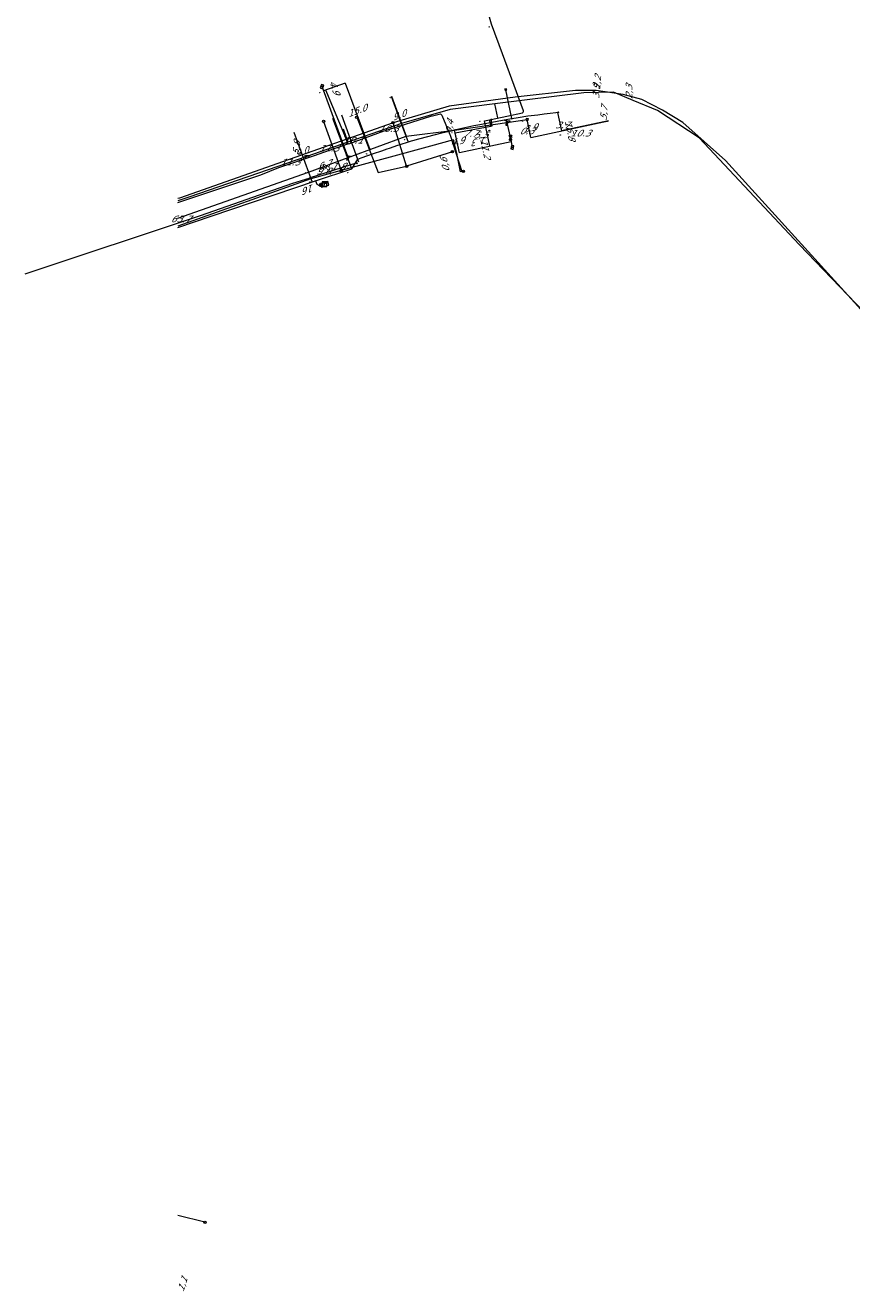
# Model space of a CAD drawing. Header units: metres. Extents: x 124576 to 133557, y 395865 to 402386.
# Tile 51 of 256: x 125749 to 125924, y 398001 to 398269. Entities that reach past the tile are written whole.
import ezdxf
from ezdxf.enums import TextEntityAlignment as Align

# ---------------------------------------------------------------- set-up
doc = ezdxf.new("R2010")
doc.units = ezdxf.units.M
doc.header["$MEASUREMENT"] = 0
for name, color, linetype, lineweight, true_color in [('LG_Datatransport_KPN_BV', 3, 'Continuous', 13, 0x00ff00), ('LG_Gas_Lage_Druk_Enexis_Netbeheer_BV', 7, 'Continuous', 13, 0xffdc7d), ('LG_Gas_Lage_Druk_P_Enexis_Netbeheer_BV', 7, 'Continuous', 13, 0xffdc7d), ('LG_Laag_Spanning', 7, 'Continuous', 13, 0x960000), ('LG_Laag_Spanning_Enexis_Netbeheer_BV', 7, 'Continuous', 13, 0x960000), ('LG_Riool_Onder_Druk_Gemeente_Gilze_en_Rijen', 7, 'Continuous', 13, 0x800080), ('LG_Riool_Vrij_Verval_Gemeente_Gilze_en_Rijen', 7, 'Continuous', 13, 0xca00a0), ('LG_unet-4_Brabant_Water', 5, 'Continuous', 13, 0x0000ff)]:
    doc.layers.add(name, color=color, linetype=linetype, lineweight=lineweight, true_color=true_color)
for name, color, linetype, lineweight in [('LG_Datatransport_P_KPN_BV', 7, 'Continuous', 0), ('LG_Laag_Spanning_P_Enexis_Netbeheer_BV', 7, 'Continuous', 0), ('LG_n00003_Spitters_Electrotechniek_BV', 7, 'Continuous', 13), ('LG_Riool_Onder_Druk_P_Gemeente_Gilze_en_Rijen', 7, 'Continuous', 0), ('LG_Riool_Vrij_Verval_P_Gemeente_Gilze_en_Rijen', 7, 'Continuous', 0), ('LG_unet-4_P_Brabant_Water', 7, 'Continuous', 0), ('MV_Datatransport', 7, 'Continuous', 0), ('MV_Gas_Lage_Druk', 7, 'Continuous', 0), ('MV_Gas_Lage_Druk_pijl', 7, 'Continuous', 0), ('MV_Laag_Spanning', 7, 'Continuous', 0), ('MV_Laag_Spanning_lijn', 7, 'Continuous', 0), ('MV_Laag_Spanning_pijl', 7, 'Continuous', 0), ('MV_unet-4', 7, 'Continuous', 0)]:
    doc.layers.add(name, color=color, linetype=linetype, lineweight=lineweight)
doc.styles.add('Klic_Annotatie', font='verdanai.ttf', dxfattribs={"oblique": 20, "height": 1.4})
doc.styles.add('Style-Arial', font='arial.ttf')
doc.styles.add('Style-Arial Narrow', font='ARIALN.TTF')

# ---------------------------------------------------------------- blocks, each defined once
blk = doc.blocks.new('Mof')
at = {"layer": 'LG_Laag_Spanning_P_Enexis_Netbeheer_BV'}
h = blk.add_hatch(color=256, dxfattribs=at)
edge = h.paths.add_edge_path()
edge.add_arc((0, 0), 2, 0, 360)
blk = doc.blocks.new('DeliveryPoint')
at = {"layer": 'LG_Laag_Spanning_P_Enexis_Netbeheer_BV', "flags": 128}
blk.add_lwpolyline([(-3.7, -2.5), (3.8, -2.5), (3.8, 2.5), (-3.7, 2.5), (-3.7, -2.5)], close=True, dxfattribs=at)
blk.add_lwpolyline([(-3.7, 2.5), (-3.7, 2.2), (0, 0), (3.8, 2.2)], dxfattribs=at)
blk = doc.blocks.new('Streetlight')
at = {"layer": 'LG_Laag_Spanning_P_Enexis_Netbeheer_BV'}
for p, q in [((-1.8, 1.8), (-1.1, 1.1)), ((0, 2.5), (0, 1.5)), ((1.8, 1.8), (1.1, 1.1)), ((-1.1, -1.1), (-1.8, -1.8)), ((0, -1.5), (0, -2.5)), ((1.1, -1.1), (1.8, -1.8))]:
    blk.add_line(p, q, dxfattribs=at)
at = {"layer": 'LG_Laag_Spanning_P_Enexis_Netbeheer_BV', "flags": 128}
for points in [[(-2.5, 0), (-1.5, 0)], [(1.5, 0), (2.5, 0)]]:
    blk.add_lwpolyline(points, dxfattribs=at)
at = {"layer": 'LG_Laag_Spanning_P_Enexis_Netbeheer_BV'}
blk.add_circle((0, 0), 1.5, dxfattribs=at)
blk = doc.blocks.new('Eindkap')
at = {"layer": 'LG_Gas_Lage_Druk_P_Enexis_Netbeheer_BV', "flags": 128}
blk.add_lwpolyline([(-0.8, -2.5), (1.7, -2.5), (1.7, 2.5), (-0.8, 2.5), (-2, 1.2), (-2, -1.2), (-0.8, -2.5)], close=True, dxfattribs=at)
blk = doc.blocks.new('DeliveryPoint_1')
at = {"layer": 'LG_Gas_Lage_Druk_P_Enexis_Netbeheer_BV', "flags": 128}
blk.add_lwpolyline([(-3.8, -2.5), (3.8, -2.5), (3.8, 2.5), (-3.8, 2.5), (-3.8, -2.5)], close=True, dxfattribs=at)
blk.add_lwpolyline([(-3.8, 2.5), (-3.8, 2.2), (0, 0), (3.8, 2.2)], dxfattribs=at)
blk = doc.blocks.new('Aftakzadel')
at = {"layer": 'LG_Gas_Lage_Druk_P_Enexis_Netbeheer_BV', "flags": 128}
blk.add_lwpolyline([(3, 3.1, 0.414214), (1, 1.1), (1, -6.4), (-1, -6.4), (-1, 1.1, 0.414214), (-3, 3.1), (-5.5, 3.1), (-5.5, 4.1), (-3, 4.1, -0.414214), (0, 1.1, -0.414214), (3, 4.1), (5.5, 4.1), (5.5, 3.1), (3, 3.1)], format="xyb", close=True, dxfattribs=at)
blk = doc.blocks.new('Verloopstuk')
at = {"layer": 'LG_Gas_Lage_Druk_P_Enexis_Netbeheer_BV', "lineweight": 30, "flags": 128}
for points in [[(-3, 0), (-7.6, -2.3), (-7.6, 2.3), (-3, 0)], [(-3, 0), (1.6, -2.3), (1.5, 2.3), (-3, 0)]]:
    blk.add_lwpolyline(points, close=True, dxfattribs=at)
at = {"layer": 'LG_Gas_Lage_Druk_P_Enexis_Netbeheer_BV', "color": 7, "linetype": 'Continuous', "style": 'Style-Arial Narrow'}
blk.add_text('G', height=3.5, dxfattribs=at).set_placement((-3.1, 2.6), align=Align.MIDDLE_CENTER)
blk = doc.blocks.new('Aansluitkast_1')
at = {"layer": 'LG_Laag_Spanning_P_Enexis_Netbeheer_BV'}
for p, q in [((-2.5, 2.5), (2.5, 2.5)), ((0, -2.5), (0, 2.5))]:
    blk.add_line(p, q, dxfattribs=at)
at = {"layer": 'LG_Laag_Spanning_P_Enexis_Netbeheer_BV', "flags": 128}
blk.add_lwpolyline([(-5, -5), (5, -5), (5, 5), (-5, 5), (-5, -5)], close=True, dxfattribs=at)
blk = doc.blocks.new('m_pijl')
at = {"layer": 'MV_Laag_Spanning_pijl'}
blk.add_hatch(color=7, dxfattribs=at).paths.add_polyline_path([(-1, -0.3), (-1, 0), (-1, 0.3), (0, 0)])
at = {"layer": 'MV_Laag_Spanning_pijl', "flags": 128}
blk.add_lwpolyline([(-1, 0), (-1, 0.3), (0, 0), (-1, -0.3), (-1, 0)], close=True, dxfattribs=at)
blk = doc.blocks.new('m_pijl_2')
at = {"layer": 'MV_Gas_Lage_Druk_pijl'}
blk.add_hatch(color=7, dxfattribs=at).paths.add_polyline_path([(-1, -0.3), (-1, 0), (-1, 0.3), (0, 0)])
at = {"layer": 'MV_Gas_Lage_Druk_pijl', "flags": 128}
blk.add_lwpolyline([(-1, 0), (-1, 0.3), (0, 0), (-1, -0.3), (-1, 0)], close=True, dxfattribs=at)
blk = doc.blocks.new('Onbekend_12')
at = {"layer": 'LG_Riool_Vrij_Verval_P_Gemeente_Gilze_en_Rijen'}
blk.add_hatch(color=256, dxfattribs=at).paths.add_polyline_path([(-0.3, -1.1, -0.262633), (0.2, 0.2), (0.6, 0.5, 0.379827), (0.7, 1.3), (0.7, 1.3, 0.228508), (0, 1.5), (0, 1.5, 0.459053), (-0.8, 0.8), (-1.3, 0.9, -0.414214), (-0.1, 2, -0.243799), (1.1, 1.5, -0.379827), (0.9, 0.1), (0.5, -0.2, 0.262633), (0.2, -1.1), (-0.2, -1.1)])
blk.add_circle((0, 0), 2.5, dxfattribs=at)
at = {"layer": 'LG_Riool_Vrij_Verval_P_Gemeente_Gilze_en_Rijen', "extrusion": (0, 0, -1)}
blk.add_solid([(0.3, -2.1), (-0.2, -2.1), (0.3, -1.5), (-0.2, -1.5)], dxfattribs=at)
blk = doc.blocks.new('Onbekend_13')
at = {"layer": 'LG_Riool_Onder_Druk_P_Gemeente_Gilze_en_Rijen'}
blk.add_hatch(color=256, dxfattribs=at).paths.add_polyline_path([(-0.3, -1.1, -0.262633), (0.2, 0.2), (0.6, 0.5, 0.379827), (0.7, 1.3), (0.7, 1.3, 0.228508), (0, 1.5), (0, 1.5, 0.459053), (-0.8, 0.8), (-1.3, 0.9, -0.414214), (-0.1, 2, -0.243799), (1.1, 1.5, -0.379827), (0.9, 0.1), (0.5, -0.2, 0.262633), (0.2, -1.1), (-0.2, -1.1)])
blk.add_circle((0, 0), 2.5, dxfattribs=at)
at = {"layer": 'LG_Riool_Onder_Druk_P_Gemeente_Gilze_en_Rijen', "extrusion": (0, 0, -1)}
blk.add_solid([(0.3, -2.1), (-0.2, -2.1), (0.3, -1.5), (-0.2, -1.5)], dxfattribs=at)
blk = doc.blocks.new('FireHydrant')
at = {"layer": 'LG_unet-4_P_Brabant_Water'}
blk.add_ellipse((0, 0), major_axis=(4.45, 0), ratio=0.727642, dxfattribs=at)
at = {"layer": 'LG_unet-4_P_Brabant_Water', "style": 'Style-Arial'}
blk.add_text('BK', height=2.5, dxfattribs=at).set_placement((0, 0), align=Align.MIDDLE_CENTER)
blk = doc.blocks.new('Onbekend_3')
at = {"layer": 'LG_Datatransport_P_KPN_BV'}
blk.add_hatch(color=256, dxfattribs=at).paths.add_polyline_path([(-0.3, -1.1, -0.262633), (0.2, 0.2), (0.6, 0.5, 0.379827), (0.7, 1.3), (0.7, 1.3, 0.228508), (0, 1.5), (0, 1.5, 0.459053), (-0.8, 0.8), (-1.3, 0.9, -0.414214), (-0.1, 2, -0.243799), (1.1, 1.5, -0.379827), (0.9, 0.1), (0.5, -0.2, 0.262633), (0.2, -1.1), (-0.2, -1.1)])
blk.add_circle((0, 0), 2.5, dxfattribs=at)
at = {"layer": 'LG_Datatransport_P_KPN_BV', "extrusion": (0, 0, -1)}
blk.add_solid([(0.3, -2.1), (-0.2, -2.1), (0.3, -1.5), (-0.2, -1.5)], dxfattribs=at)

msp = doc.modelspace()

# ---------------------------------------------------------------- linework, layer by layer
at = {"layer": 'LG_Datatransport_KPN_BV', "flags": 128}
for points in [[(125811.85, 398248.94), (125815.59, 398238.52), (125815.59, 398238.52)], [(125841.49, 398238.35), (125840.91, 398238.22), (125840.07, 398242.13), (125839.4, 398245.04), (125834.51, 398243.67), (125815.59, 398238.52), (125815.59, 398238.52)], [(125815.59, 398238.52), (125809.18, 398236.78), (125781, 398226.74)]]:
    msp.add_lwpolyline(points, dxfattribs=at)
at = {"layer": 'LG_Gas_Lage_Druk_Enexis_Netbeheer_BV'}
for p, q in [((125817.07, 398241.29), (125811.53, 398256.3)), ((125850.73, 398248.7), (125851.48, 398245.2))]:
    msp.add_line(p, q, dxfattribs=at)
at = {"layer": 'LG_Gas_Lage_Druk_Enexis_Netbeheer_BV', "flags": 128}
for points in [[(125781, 398228.45), (125808.67, 398238.19), (125817.07, 398241.29), (125829.38, 398245.83), (125839.62, 398247.05), (125844.51, 398247.78), (125850.73, 398248.7), (125854.99, 398249.33)], [(125851.48, 398245.2), (125851.6, 398244.61), (125851.86, 398243.42)]]:
    msp.add_lwpolyline(points, dxfattribs=at)
at = {"layer": 'LG_Laag_Spanning', "flags": 128}
msp.add_lwpolyline([(125811.43, 398234.99), (125811.43, 398234.99), (125812.97, 398235.43), (125812.97, 398235.43), (125812.97, 398235.43), (125812.97, 398235.43), (125812.97, 398235.43), (125812.97, 398235.43), (125812.97, 398235.43), (125812.97, 398235.44), (125812.97, 398235.44), (125812.97, 398235.44), (125812.97, 398235.44), (125812.97, 398235.44), (125812.97, 398235.44), (125812.75, 398236.21), (125812.75, 398236.21), (125812.75, 398236.21), (125812.75, 398236.21), (125812.75, 398236.22), (125812.75, 398236.22), (125812.75, 398236.22), (125812.74, 398236.22), (125812.74, 398236.22), (125812.74, 398236.22), (125812.74, 398236.22), (125812.74, 398236.22), (125812.74, 398236.22), (125811.2, 398235.77), (125811.2, 398235.77), (125811.2, 398235.77), (125811.2, 398235.77), (125811.2, 398235.77), (125811.2, 398235.77), (125811.19, 398235.77), (125811.19, 398235.77), (125811.19, 398235.77), (125811.19, 398235.76), (125811.19, 398235.76), (125811.19, 398235.76), (125811.19, 398235.76), (125811.42, 398234.99), (125811.42, 398234.99), (125811.42, 398234.99), (125811.42, 398234.99), (125811.42, 398234.99), (125811.42, 398234.99), (125811.42, 398234.99), (125811.42, 398234.99), (125811.42, 398234.99), (125811.42, 398234.99), (125811.43, 398234.99), (125811.43, 398234.99)], dxfattribs=at)
at = {"layer": 'LG_Laag_Spanning_Enexis_Netbeheer_BV'}
msp.add_line((125851.78, 398249.52), (125850.46, 398255.65), dxfattribs=at)
at = {"layer": 'LG_Laag_Spanning_Enexis_Netbeheer_BV', "flags": 128}
for points in [[(125847.39, 398249.33), (125854, 398250.75), (125854.17, 398250.87), (125854.21, 398251), (125854.21, 398251.18), (125849.78, 398263.21), (125847.44, 398269.55), (125844.71, 398279.12), (125844.62, 398279.58), (125844.65, 398279.75), (125844.73, 398279.87), (125844.85, 398279.98), (125844.98, 398280.03), (125849.24, 398281.74), (125851.02, 398282.45), (125851.95, 398282.82), (125852.88, 398283.19)], [(125781, 398226.45), (125788.05, 398228.83), (125810.16, 398236.3), (125817.88, 398238.91), (125819.15, 398240.94), (125819.84, 398241.19), (125822.45, 398242.1), (125824.23, 398242.71), (125824.79, 398242.9), (125825.33, 398243.08), (125825.85, 398243.26), (125827.57, 398243.88), (125828.11, 398244.06), (125829.85, 398244.61), (125830.48, 398244.79), (125830.81, 398244.89), (125832.08, 398245.23), (125837.22, 398246.55), (125838.55, 398246.88), (125839.87, 398247.19), (125841.17, 398247.49), (125843.71, 398248.04), (125844.98, 398248.28), (125847.2, 398248.69), (125847.3, 398248.71), (125847.43, 398248.73), (125847.5, 398248.74), (125848.62, 398248.95), (125849.77, 398249.16), (125850.9, 398249.37), (125851.78, 398249.52), (125853.07, 398249.75), (125855.12, 398250.12), (125855.85, 398250.19), (125855.89, 398250.2), (125856.57, 398250.27), (125857.27, 398250.35), (125858.6, 398250.5), (125859.24, 398250.57), (125859.86, 398250.65), (125861.05, 398250.79), (125861.61, 398250.87)], [(125847.43, 398248.73), (125847.5, 398248.74), (125848.62, 398248.95), (125849.77, 398249.16), (125850.9, 398249.37), (125851.78, 398249.52), (125853.07, 398249.75), (125855.12, 398250.12), (125855.85, 398250.19), (125855.89, 398250.2), (125856.57, 398250.27), (125857.27, 398250.35), (125858.6, 398250.5), (125859.24, 398250.57), (125859.86, 398250.65), (125861.05, 398250.79), (125861.61, 398250.87)], [(125781, 398226.45), (125788.05, 398228.83), (125810.16, 398236.3), (125817.88, 398238.91), (125819.15, 398240.94), (125819.84, 398241.19), (125822.45, 398242.1), (125824.23, 398242.71), (125824.79, 398242.9), (125825.33, 398243.08), (125825.85, 398243.26), (125827.57, 398243.88), (125828.11, 398244.06), (125829.85, 398244.61), (125830.48, 398244.79), (125830.81, 398244.89), (125832.08, 398245.23), (125837.22, 398246.55), (125838.55, 398246.88), (125839.87, 398247.19), (125841.17, 398247.49), (125843.71, 398248.04), (125844.98, 398248.28), (125847.2, 398248.69), (125847.2, 398248.69), (125847.3, 398248.71), (125847.3, 398248.71), (125847.43, 398248.73), (125847.43, 398248.73), (125847.2, 398248.69)], [(125847.2, 398248.69), (125847.12, 398249.02), (125847.12, 398249.15), (125847.22, 398249.24), (125847.39, 398249.33)], [(125810.16, 398236.3), (125810.4, 398235.63), (125811.04, 398235.3), (125811.32, 398235.38)]]:
    msp.add_lwpolyline(points, dxfattribs=at)
at = {"layer": 'LG_n00003_Spitters_Electrotechniek_BV'}
for p, q in [((125812.53, 398255.06), (125812.35, 398255.54)), ((125816.39, 398245.95), (125812.53, 398255.06)), ((125834.94, 398250.12), (125836.67, 398250.53)), ((125836.67, 398250.53), (125836.86, 398250.35)), ((125824.96, 398246.99), (125834.79, 398250.11)), ((125834.79, 398250.11), (125834.94, 398250.12)), ((125836.86, 398250.35), (125836.95, 398250.22)), ((125836.95, 398250.22), (125838.62, 398246.16)), ((125816.4, 398245.9), (125816.39, 398245.95)), ((125816.72, 398245.01), (125816.4, 398245.9)), ((125817.23, 398244.2), (125824.69, 398246.94)), ((125824.69, 398246.94), (125824.96, 398246.99)), ((125838.62, 398246.16), (125838.66, 398245.98)), ((125838.66, 398245.98), (125841.15, 398238.33)), ((125809.91, 398241.72), (125814.09, 398243.16)), ((125809.91, 398241.72), (125814.09, 398243.16)), ((125814.09, 398243.16), (125815.4, 398243.62)), ((125814.09, 398243.16), (125815.4, 398243.62)), ((125815.4, 398243.62), (125817.01, 398244.17)), ((125815.4, 398243.62), (125817.01, 398244.17)), ((125817.01, 398244.17), (125816.72, 398245.01)), ((125817.01, 398244.17), (125817.24, 398244.25)), ((125817.24, 398244.25), (125817.23, 398244.2)), ((125802.39, 398239.13), (125809.91, 398241.72)), ((125802.39, 398239.13), (125809.91, 398241.72)), ((125781, 398231.72), (125798.55, 398237.64)), ((125781, 398231.72), (125798.55, 398237.64)), ((125798.55, 398237.64), (125802.39, 398239.13)), ((125798.55, 398237.64), (125802.39, 398239.13)), ((125841.15, 398238.33), (125841.45, 398238.34)), ((125841.45, 398238.34), (125841.49, 398238.35))]:
    msp.add_line(p, q, dxfattribs=at)
at = {"layer": 'LG_Riool_Onder_Druk_Gemeente_Gilze_en_Rijen'}
msp.add_line((125829.44, 398239.42), (125826.59, 398248.64), dxfattribs=at)
at = {"layer": 'LG_Riool_Onder_Druk_Gemeente_Gilze_en_Rijen', "flags": 128}
for points in [[(126004.59, 398117.85), (126002.85, 398122.88), (126001.39, 398125.82), (125897.02, 398240.61), (125888.01, 398248.7), (125883.7, 398251.33), (125879.28, 398253.54), (125875.37, 398254.66), (125869.66, 398255.46), (125865.28, 398255.46), (125852.45, 398254.05), (125838.48, 398252.13), (125826.59, 398248.64)], [(125826.59, 398248.64), (125781.36, 398232.64), (125781, 398232.56)]]:
    msp.add_lwpolyline(points, dxfattribs=at)
at = {"layer": 'LG_Riool_Vrij_Verval_Gemeente_Gilze_en_Rijen'}
for p, q in [((125839.17, 398242.5), (125829.44, 398239.42)), ((125786.73, 398015.65), (125781, 398017.11))]:
    msp.add_line(p, q, dxfattribs=at)
at = {"layer": 'LG_Riool_Vrij_Verval_Gemeente_Gilze_en_Rijen', "flags": 128}
msp.add_lwpolyline([(125818.91, 398249.82), (125823.44, 398238.08), (125829.44, 398239.42)], dxfattribs=at)
at = {"layer": 'LG_unet-4_Brabant_Water'}
for p, q in [((125848.77, 398249.69), (125848.14, 398252.63)), ((125816.03, 398247.33), (125817.01, 398244.5))]:
    msp.add_line(p, q, dxfattribs=at)
at = {"layer": 'LG_unet-4_Brabant_Water', "flags": 128}
for points in [[(126006.89, 398120), (125967.23, 398165.97), (125912.69, 398222.8), (125891.49, 398245.44), (125882.63, 398251.27), (125877.47, 398253.39), (125873.31, 398255.1), (125867.05, 398254.99), (125848.14, 398252.63), (125838.68, 398251.45), (125828.4, 398248.46), (125817.01, 398244.5), (125808.33, 398241.48)], [(125808.33, 398241.48), (125783.28, 398232.88), (125781, 398232.11)]]:
    msp.add_lwpolyline(points, dxfattribs=at)
at = {"layer": 'MV_Gas_Lage_Druk_pijl'}
for p, q in [((125816.47, 398257.06), (125811.87, 398255.37)), ((125816.47, 398257.06), (125821.67, 398242.99)), ((125826.25, 398254.27), (125829.38, 398245.83)), ((125855.81, 398245.52), (125854.99, 398249.33)), ((125855.81, 398245.52), (125872.26, 398249.05)), ((125805.57, 398246.64), (125808.67, 398238.19)), ((125840.65, 398242.26), (125839.62, 398247.05)), ((125851.6, 398244.61), (125840.65, 398242.26))]:
    msp.add_line(p, q, dxfattribs=at)
at = {"layer": 'MV_Laag_Spanning_lijn'}
for p, q in [((125845.95, 398249.02), (125847.39, 398249.33)), ((125847.31, 398247.94), (125847.2, 398248.69)), ((125847.31, 398247.94), (125847.59, 398247.98)), ((125847.59, 398247.98), (125847.42, 398249.14)), ((125840.65, 398242.26), (125839.75, 398246.47)), ((125819.07, 398240.91), (125819.29, 398240.33))]:
    msp.add_line(p, q, dxfattribs=at)
at = {"layer": 'MV_Laag_Spanning_pijl'}
for p, q in [((125861.47, 398250.8), (125862.26, 398246.93)), ((125813.78, 398249.63), (125817.76, 398238.98)), ((125815.66, 398250.31), (125819.07, 398240.91)), ((125839.75, 398246.47), (125847.31, 398247.94)), ((125847.1, 398243.65), (125845.95, 398249.02)), ((125847.59, 398247.98), (125847.29, 398247.93)), ((125872.26, 398249.04), (125862.26, 398246.91)), ((125805.57, 398246.64), (125809.46, 398236.03)), ((125809.11, 398237.02), (125817.47, 398239.73)), ((125817.47, 398239.73), (125819.06, 398240.24))]:
    msp.add_line(p, q, dxfattribs=at)
at = {"layer": 'MV_Laag_Spanning_pijl', "flags": 128}
for points in [[(125829.77, 398244.67), (125827.65, 398250.27), (125827.7, 398250.29), (125826.24, 398254.23)], [(125748.65, 398216.61), (125785.77, 398229.02), (125805.38, 398235.81), (125809.04, 398237)]]:
    msp.add_lwpolyline(points, dxfattribs=at)

# ---------------------------------------------------------------- block references
at = {"layer": 'LG_Datatransport_P_KPN_BV', "xscale": 0.1, "yscale": 0.1, "zscale": 0.1}
for p in [(125811.85, 398248.94), (125815.59, 398238.52), (125815.59, 398238.52), (125815.59, 398238.52), (125841.49, 398238.35)]:
    msp.add_blockref('Onbekend_3', p, dxfattribs=at)
at = {"layer": 'LG_Gas_Lage_Druk_P_Enexis_Netbeheer_BV', "xscale": 0.1, "yscale": 0.1, "zscale": 0.1}
for name, p, rotation in [('DeliveryPoint_1', (125811.53, 398256.3), 250), ('Aftakzadel', (125850.73, 398248.7), 351.9999999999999), ('Eindkap', (125854.99, 398249.33), 82), ('DeliveryPoint_1', (125851.86, 398243.42), 78), ('Aftakzadel', (125817.07, 398241.29), 340)]:
    msp.add_blockref(name, p, dxfattribs=dict(at, rotation=rotation))
at = {"layer": 'LG_Gas_Lage_Druk_P_Enexis_Netbeheer_BV', "color": 7, "linetype": 'Continuous', "xscale": 0.1, "yscale": 0.1, "zscale": 0.1, "rotation": 270}
msp.add_blockref('Verloopstuk', (125851.48, 398245.2), dxfattribs=at)
at = {"layer": 'LG_Laag_Spanning_P_Enexis_Netbeheer_BV', "xscale": 0.1, "yscale": 0.1, "zscale": 0.1}
for name, p, rotation in [('Streetlight', (125850.46, 398255.65), 258.0000000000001), ('Mof', (125861.61, 398250.87), 355), ('DeliveryPoint', (125811.32, 398235.38), 344)]:
    msp.add_blockref(name, p, dxfattribs=dict(at, rotation=rotation))
for name, p in [('Mof', (125847.2, 398248.69)), ('Mof', (125847.39, 398249.33)), ('Mof', (125851.78, 398249.52)), ('Mof', (125810.16, 398236.3)), ('Aansluitkast_1', (125812.08, 398235.6))]:
    msp.add_blockref(name, p, dxfattribs=at)
at = {"layer": 'LG_Riool_Onder_Druk_P_Gemeente_Gilze_en_Rijen', "xscale": 0.1, "yscale": 0.1, "zscale": 0.1}
msp.add_blockref('Onbekend_13', (125829.44, 398239.42), dxfattribs=at)
msp.add_blockref('Onbekend_13', (125829.44, 398239.42), dxfattribs=at)
at = {"layer": 'LG_Riool_Vrij_Verval_P_Gemeente_Gilze_en_Rijen', "xscale": 0.1, "yscale": 0.1, "zscale": 0.1}
for p in [(125818.91, 398249.82), (125826.59, 398248.64), (125839.17, 398242.5), (125786.73, 398015.65)]:
    msp.add_blockref('Onbekend_12', p, dxfattribs=at)
at = {"layer": 'LG_unet-4_P_Brabant_Water', "xscale": 0.1, "yscale": 0.1, "zscale": 0.1}
msp.add_blockref('FireHydrant', (125808.33, 398241.48), dxfattribs=at)
at = {"layer": 'MV_Gas_Lage_Druk_pijl'}
for p, xscale, yscale, zscale, rotation in [((125811, 398255), 0.1, 0.1, 0.1, 201), ((125854, 398249), 0.1, 0.1, 0.1, 102), ((125872, 398249), 0.1, 0.1, 0.1, 12), ((125829, 398245), 0.1, 0.1, 0.1, 291), ((125839, 398247), 0.1, 0.1, 0.1, 102), ((125821, 398242), 0.1, 0.1, 0.1, 291), ((125840, 398242), 0.09999999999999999, 0.09999999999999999, 0.09999999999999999, 193), ((125808, 398238), 0.1, 0.1, 0.1, 291)]:
    msp.add_blockref('m_pijl_2', p, dxfattribs=dict(at, xscale=xscale, yscale=yscale, zscale=zscale, rotation=rotation))
at = {"layer": 'MV_Laag_Spanning_pijl'}
for p, xscale, yscale, zscale, rotation in [((125847, 398269), 0.1, 0.1, 0.1, 20), ((125826, 398254), 0.1, 0.1, 0.1, 110), ((125845, 398249), 0.1, 0.1, 0.1, 102), ((125847, 398247), 0.1, 0.1, 0.1, 11), ((125847, 398247), 0.1, 0.1, 0.1, 189), ((125862, 398246), 0.1, 0.1, 0.1, 282), ((125862, 398246), 0.09999999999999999, 0.09999999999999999, 0.09999999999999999, 193), ((125819, 398240), 0.1, 0.1, 0.1, 17), ((125819, 398240), 0.1, 0.1, 0.1, 290), ((125809, 398237), 0.1, 0.1, 0.1, 17), ((125817, 398239), 0.1, 0.1, 0.1, 17), ((125817, 398238), 0.1, 0.1, 0.1, 291), ((125809, 398236), 0.1, 0.1, 0.1, 291)]:
    msp.add_blockref('m_pijl', p, dxfattribs=dict(at, xscale=xscale, yscale=yscale, zscale=zscale, rotation=rotation))

# ---------------------------------------------------------------- texts
at = {"layer": 'MV_Datatransport', "style": 'Klic_Annotatie', "oblique": 20}
for s, rotation, p in [('1,3', 192.9, (125845.1, 398244.74)), ('6,7', 17.5, (125812, 398239.66)), ('0,6', 102.1, (125837.6, 398239.66)), ('16', 201.2, (125808.85, 398234.62)), ('1,1', 73, (125781.95, 398002.47))]:
    msp.add_text(s, height=1.4, rotation=rotation, dxfattribs=at).set_placement(p, align=Align.MIDDLE_CENTER)
at = {"layer": 'MV_Gas_Lage_Druk', "style": 'Klic_Annotatie', "oblique": 20}
for s, rotation, p in [('4.9', 290, (125814.17, 398256.22)), ('15.0', 20, (125818.92, 398251.17)), ('9.0', 20, (125827.81, 398250.22)), ('3.9', 12, (125855.6, 398247.47)), ('16.8', 282, (125864.08, 398247.09)), ('4.9', 12, (125840.14, 398244.66)), ('9.0', 20, (125807.12, 398242.41)), ('11.2', 282, (125846.17, 398243.24))]:
    msp.add_text(s, height=1.4, rotation=rotation, dxfattribs=at).set_placement(p, align=Align.MIDDLE_CENTER)
at = {"layer": 'MV_Laag_Spanning', "style": 'Klic_Annotatie', "oblique": 20}
for s, p in [('10.3', (125825.54, 398247.4)), ('3.7', (125862.42, 398248.17)), ('10.1', (125818.04, 398244.94)), ('5.5', (125845.18, 398246.07)), ('0.3', (125854.88, 398246.91)), ('10.3', (125866.26, 398246.44)), ('11.3', (125812.97, 398243.25)), ('11.3', (125804.71, 398240.3)), ('1.8', (125814.93, 398239.44)), ('9.0', (125811.76, 398238.42)), ('63.7', (125781.56, 398228.27))]:
    msp.add_text(s, height=1.4, dxfattribs=at).set_placement(p, align=Align.MIDDLE_CENTER)
msp.add_text('7.7', height=1.4, rotation=359, dxfattribs=at).set_placement((125842.98, 398246.36), align=Align.MIDDLE_CENTER)
at = {"layer": 'MV_unet-4', "style": 'Klic_Annotatie', "oblique": 20}
for s, rotation, p in [('3,9', 89.8, (125869.61, 398255.24)), ('1,2', 85.1, (125869.88, 398257.11)), ('2,3', 89.8, (125876.6, 398255.13)), ('5,7', 85.1, (125871.25, 398250.63)), ('9,4', 85.1, (125838.54, 398247.69)), ('5,8', 84.9, (125806.1, 398243.2)), (',8', 89.6, (125812.5, 398238.47))]:
    msp.add_text(s, height=1.4, rotation=rotation, dxfattribs=at).set_placement(p, align=Align.MIDDLE_CENTER)

doc.saveas('drawing.dxf')
